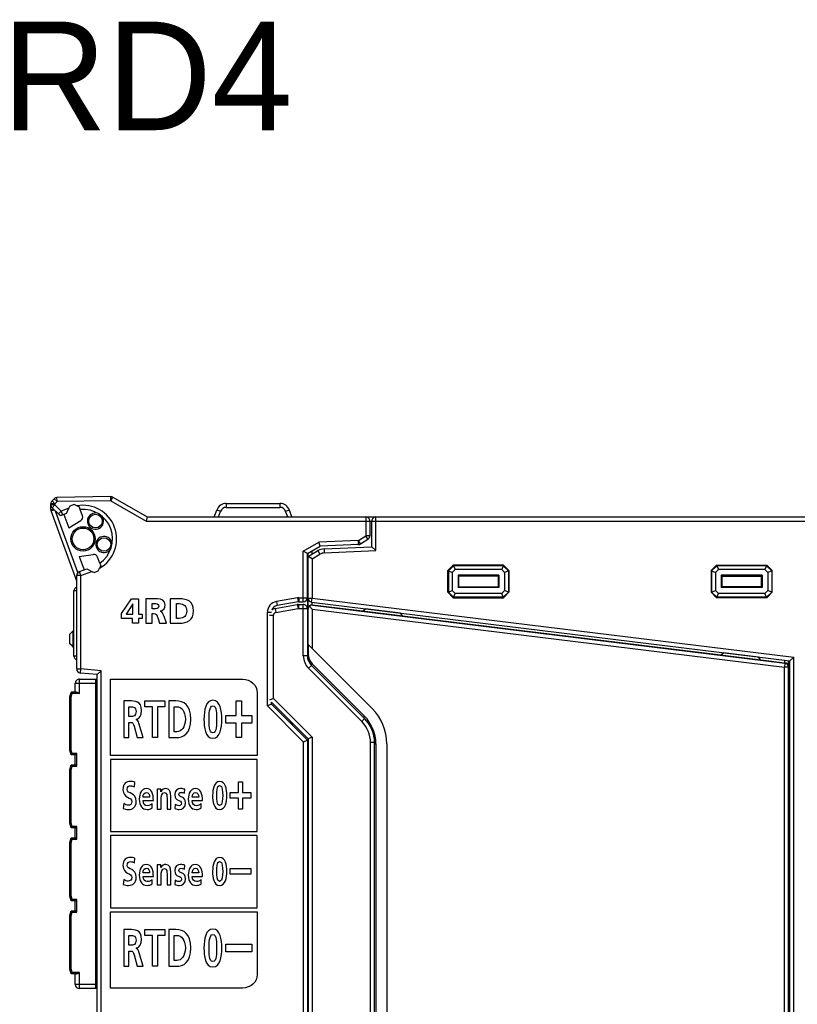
# Model space of a CAD drawing. Extents: x 0 to 187, y 0 to 175.
# Tile 28 of 32: x 58 to 115, y 102 to 175. Entities that reach past the tile are written whole.
import ezdxf

# ---------------------------------------------------------------- set-up
doc = ezdxf.new("R2010")
doc.units = 0
doc.header["$LTSCALE"] = 11.398071
doc.header["$MEASUREMENT"] = 0
doc.layers.get('0').update_dxf_attribs({"linetype": 'CONTINUOUS'})
doc.styles.add('TEXTSTYLE_3', font='txt')

msp = doc.modelspace()

# ---------------------------------------------------------------- linework, layer by layer
at = {"color": 7, "linetype": 'CONTINUOUS'}
for p, q in [((60.0984, 138.905), (60.0984, 139.3277)), ((60.3981, 139.3277), (60.0984, 139.3277)), ((60.3396, 139.6936), (60.1863, 139.5399)), ((60.3981, 139.3277), (60.1863, 139.5399)), ((60.5518, 139.4813), (60.3396, 139.6936)), ((60.5518, 139.4813), (60.3981, 139.3277)), ((60.3981, 139.3277), (60.3981, 139.2457)), ((64.515, 139.8507), (60.5466, 139.7814)), ((60.5518, 139.4813), (60.5466, 139.7814)), ((64.5202, 139.5506), (60.5518, 139.4813)), ((64.5202, 139.5506), (64.515, 139.8507)), ((64.5202, 139.5506), (64.6704, 139.8103)), ((64.5202, 139.5506), (67.1161, 138.052)), ((64.6704, 139.8103), (67.1963, 138.352)), ((73.0234, 139.3522), (73.0234, 139.0624)), ((73.0234, 139.3522), (76.9732, 139.3522)), ((76.9732, 139.3522), (76.9732, 139.0624)), ((60.3981, 139.2457), (60.0984, 139.2457)), ((60.0984, 138.905), (60.3148, 138.905)), ((60.1163, 138.8023), (60.3368, 138.8826)), ((61.9984, 133.6319), (60.1163, 138.8023)), ((60.3981, 139.2457), (60.1863, 139.0335)), ((60.6455, 138.5739), (60.1863, 139.0335)), ((60.8577, 138.7861), (60.3981, 139.2457)), ((62.0897, 134.2582), (60.446, 138.7734)), ((60.8577, 138.7861), (60.6455, 138.5739)), ((61.4299, 138.9942), (60.8577, 138.7861)), ((60.8577, 138.7861), (60.9604, 138.5043)), ((61.2505, 138.6097), (60.9604, 138.5043)), ((61.2508, 138.6104), (61.4299, 138.9942)), ((61.5047, 139.1544), (61.4299, 138.9942)), ((61.8099, 139.2657), (61.5047, 139.1544)), ((62.0139, 139.1706), (61.8099, 139.2657)), ((62.1944, 139.0866), (62.0139, 139.1706)), ((62.2613, 138.9029), (62.1944, 139.0866)), ((62.4266, 138.4482), (62.2616, 138.9026)), ((72.1342, 138.352), (72.3185, 138.8585)), ((72.4498, 138.352), (72.6007, 138.7665)), ((73.0234, 139.0624), (76.9732, 139.0624)), ((77.5468, 138.352), (77.3959, 138.7665)), ((77.8624, 138.352), (77.6777, 138.8585)), ((61.0627, 138.5415), (61.4217, 137.5549)), ((61.4217, 137.5549), (62.3009, 138.0892)), ((67.1963, 138.3517), (67.1161, 138.052)), ((67.1161, 138.052), (123.6983, 138.052)), ((67.1963, 138.352), (83.2984, 138.352)), ((83.2984, 138.352), (83.2984, 136.9619)), ((83.2991, 138.352), (123.6983, 138.352)), ((83.5981, 138.052), (83.5981, 136.9619)), ((83.7483, 136.1572), (83.7483, 138.052)), ((84.0484, 135.8702), (84.0484, 138.352)), ((78.6982, 135.8254), (79.8488, 136.4896)), ((82.7554, 136.6164), (79.8488, 136.4896)), ((79.9349, 136.193), (79.8488, 136.4896)), ((82.7554, 136.6164), (83.2984, 136.9619)), ((82.7685, 136.3167), (82.7554, 136.6164)), ((82.9167, 136.3632), (82.7554, 136.6164)), ((82.9167, 136.3632), (83.4596, 136.7091)), ((83.4596, 136.7091), (83.2984, 136.9619)), ((83.5981, 136.9619), (83.2984, 136.9619)), ((78.6982, 132.1019), (78.6982, 135.8254)), ((78.9979, 135.6521), (78.6982, 135.8254)), ((78.9982, 135.6521), (79.9353, 136.193)), ((79.0482, 135.4519), (79.7734, 135.8706)), ((79.3482, 135.6252), (79.3482, 135.854)), ((79.7734, 135.8706), (79.9232, 135.6108)), ((82.7685, 136.3167), (79.9353, 136.193)), ((80.2295, 136.0035), (83.7483, 136.1572)), ((80.2295, 136.0035), (80.2426, 135.7038)), ((80.2426, 135.7038), (84.0484, 135.8702)), ((84.0484, 135.8702), (83.7487, 136.1568)), ((62.1913, 135.4402), (63.2083, 135.596)), ((62.1913, 135.4402), (62.5506, 134.4536)), ((63.7009, 134.9476), (63.5356, 135.402)), ((78.9982, 132.402), (78.9982, 135.6521)), ((79.0482, 135.352), (78.9982, 135.352)), ((79.0482, 135.6625), (79.0165, 135.6625)), ((79.0482, 127.8107), (79.0482, 135.681)), ((79.3482, 135.2787), (79.0485, 135.4519)), ((79.3482, 135.2787), (79.9232, 135.6108)), ((79.3482, 135.2787), (79.3482, 132.3762)), ((62.1958, 134.3247), (62.7384, 134.5221)), ((62.2981, 134.0426), (62.1958, 134.3247)), ((62.2981, 134.0426), (63.1229, 134.343)), ((62.7387, 134.5218), (63.1229, 134.343)), ((63.1229, 134.343), (63.2831, 134.2682)), ((63.2831, 134.2682), (63.5887, 134.3792)), ((63.5887, 134.3792), (63.6837, 134.5831)), ((63.7678, 134.7636), (63.6837, 134.5831)), ((63.7009, 134.9473), (63.7678, 134.7636)), ((89.7483, 134.8022), (89.3483, 134.4019)), ((89.3483, 132.802), (89.3483, 134.4019)), ((89.3483, 134.4019), (89.3876, 134.3857)), ((89.7645, 134.7626), (89.3876, 134.3857)), ((89.3876, 134.3857), (89.3876, 132.8182)), ((89.3876, 134.3857), (89.6649, 134.271)), ((89.8796, 134.4856), (89.6649, 134.271)), ((89.6649, 134.271), (89.6649, 132.9333)), ((89.7483, 134.8022), (89.7645, 134.7626)), ((93.4483, 134.8022), (89.7483, 134.8022)), ((89.7645, 134.7626), (89.8796, 134.4856)), ((93.4318, 134.7626), (89.7645, 134.7626)), ((93.3171, 134.4856), (89.8796, 134.4856)), ((93.4318, 134.7626), (93.3171, 134.4856)), ((93.5317, 134.271), (93.3171, 134.4856)), ((93.4483, 134.8022), (93.4318, 134.7626)), ((93.809, 134.3857), (93.4318, 134.7626)), ((93.8483, 134.4019), (93.4483, 134.8022)), ((93.809, 134.3857), (93.5317, 134.271)), ((93.5317, 134.271), (93.5317, 132.9333)), ((93.8483, 134.4019), (93.809, 134.3857)), ((93.809, 134.3857), (93.809, 132.8182)), ((93.8483, 134.4019), (93.8483, 132.802)), ((108.7483, 134.4019), (109.1483, 134.8022)), ((108.7483, 134.4019), (108.7483, 132.802)), ((108.7483, 134.4019), (108.7876, 134.3857)), ((108.7876, 134.3857), (109.1645, 134.7626)), ((108.7876, 134.3857), (108.7876, 132.8182)), ((108.7876, 134.3857), (109.065, 134.271)), ((109.065, 134.271), (109.2792, 134.4856)), ((109.065, 134.271), (109.065, 132.9333)), ((109.1483, 134.8022), (109.1645, 134.7626)), ((109.1483, 134.8022), (112.8484, 134.8022)), ((109.1645, 134.7626), (109.2792, 134.4856)), ((112.8318, 134.7626), (109.1645, 134.7626)), ((112.7171, 134.4856), (109.2792, 134.4856)), ((112.8318, 134.7626), (112.7171, 134.4856)), ((112.7171, 134.4856), (112.9317, 134.271)), ((112.8484, 134.8022), (112.8318, 134.7626)), ((112.8318, 134.7626), (113.209, 134.3857)), ((112.8484, 134.8022), (113.2483, 134.4019)), ((113.209, 134.3857), (112.9317, 134.271)), ((112.9317, 134.271), (112.9317, 132.9333)), ((113.2483, 134.4019), (113.209, 134.3857)), ((113.209, 134.3857), (113.209, 132.8182)), ((113.2483, 132.802), (113.2483, 134.4019)), ((61.9984, 127.152), (61.9984, 134.0426)), ((62.2981, 134.0426), (61.9984, 134.0426)), ((62.2981, 127.152), (62.2981, 134.0426)), ((90.0959, 134.0543), (90.0959, 133.1496)), ((90.1483, 134.0019), (90.0959, 134.0543)), ((93.1007, 134.0543), (90.0959, 134.0543)), ((90.1483, 133.202), (90.1483, 134.0019)), ((93.0483, 134.0019), (90.1483, 134.0019)), ((93.0483, 134.0019), (93.1007, 134.0543)), ((93.0483, 134.0019), (93.0483, 133.202)), ((93.1007, 134.0543), (93.1007, 133.1496)), ((109.4959, 134.0543), (109.4959, 133.1496)), ((112.5007, 134.0543), (109.4959, 134.0543)), ((109.5483, 134.0019), (109.4959, 134.0543)), ((109.5483, 134.0019), (109.5483, 133.202)), ((109.5483, 134.0019), (112.4484, 134.0019)), ((112.4484, 134.0019), (112.5007, 134.0543)), ((112.4484, 133.202), (112.4484, 134.0019)), ((112.5007, 134.0543), (112.5007, 133.1496)), ((61.7982, 128.1022), (61.7982, 132.9019)), ((61.998, 132.9019), (61.7982, 132.9019)), ((89.3483, 132.802), (89.3876, 132.8182)), ((89.7483, 132.402), (89.3483, 132.802)), ((89.3876, 132.8182), (89.6649, 132.9333)), ((89.7645, 132.4413), (89.3876, 132.8182)), ((89.8796, 132.7186), (89.6649, 132.9333)), ((90.1483, 133.202), (90.0959, 133.1496)), ((93.1007, 133.1496), (90.0959, 133.1496)), ((90.1483, 133.202), (93.0483, 133.202)), ((93.0483, 133.202), (93.1007, 133.1496)), ((93.5317, 132.9333), (93.3171, 132.7186)), ((93.809, 132.8182), (93.4318, 132.4413)), ((93.8483, 132.802), (93.4483, 132.402)), ((93.809, 132.8182), (93.5317, 132.9333)), ((93.8483, 132.802), (93.809, 132.8182)), ((108.7483, 132.802), (108.7876, 132.8182)), ((108.7483, 132.802), (109.1483, 132.402)), ((108.7876, 132.8182), (109.065, 132.9333)), ((108.7876, 132.8182), (109.1645, 132.4413)), ((109.065, 132.9333), (109.2792, 132.7186)), ((109.5483, 133.202), (109.4959, 133.1496)), ((112.5007, 133.1496), (109.4959, 133.1496)), ((112.4484, 133.202), (109.5483, 133.202)), ((112.4484, 133.202), (112.5007, 133.1496)), ((112.7171, 132.7186), (112.9317, 132.9333)), ((112.8318, 132.4413), (113.209, 132.8182)), ((112.8484, 132.402), (113.2483, 132.802)), ((113.209, 132.8182), (112.9317, 132.9333)), ((113.2483, 132.802), (113.209, 132.8182)), ((65.3064, 131.2481), (66.0281, 132.3233)), ((66.0281, 132.3233), (66.5594, 132.3233)), ((66.5594, 132.3233), (66.5594, 131.1914)), ((78.2703, 132.393), (76.7093, 132.1178)), ((76.7093, 132.1178), (76.7613, 131.8222)), ((78.3223, 132.0975), (76.7613, 131.8222)), ((78.2703, 132.393), (78.3223, 132.0975)), ((78.3747, 132.402), (78.3747, 132.1019)), ((78.3747, 132.402), (78.9982, 132.402)), ((78.3747, 132.1019), (78.6982, 132.1019)), ((78.9982, 132.4013), (78.9982, 128.1232)), ((79.0482, 132.3762), (79.3482, 132.3762)), ((79.3117, 132.0785), (79.3482, 132.3762)), ((79.3117, 132.0785), (114.5481, 127.7522)), ((79.3482, 132.3762), (114.8482, 128.0174)), ((79.3493, 131.8825), (79.3493, 132.074)), ((89.7483, 132.402), (89.7645, 132.4413)), ((89.7483, 132.402), (93.4483, 132.402)), ((89.7645, 132.4413), (89.8796, 132.7186)), ((93.4318, 132.4413), (89.7645, 132.4413)), ((93.3171, 132.7186), (89.8796, 132.7186)), ((93.4318, 132.4413), (93.3171, 132.7186)), ((93.4483, 132.402), (93.4318, 132.4413)), ((109.1483, 132.402), (109.1645, 132.4413)), ((112.8484, 132.402), (109.1483, 132.402)), ((109.1645, 132.4413), (109.2792, 132.7186)), ((112.8318, 132.4413), (109.1645, 132.4413)), ((112.7171, 132.7186), (109.2792, 132.7186)), ((112.8318, 132.4413), (112.7171, 132.7186)), ((112.8484, 132.402), (112.8318, 132.4413)), ((66.1366, 131.9521), (65.6468, 131.1914)), ((66.1418, 131.9521), (66.1366, 131.9521)), ((66.1418, 131.1914), (66.1418, 131.9521)), ((76.6114, 131.6045), (78.2551, 131.8945)), ((76.6114, 131.6045), (76.6635, 131.3092)), ((76.6635, 131.3092), (78.3071, 131.599)), ((78.2551, 131.8945), (78.3071, 131.599)), ((78.3419, 131.9021), (78.3419, 131.6021)), ((78.3419, 131.9021), (78.6982, 131.9021)), ((78.3419, 131.6021), (78.9982, 131.6021)), ((78.6982, 128.1232), (78.6982, 131.9021)), ((79.3482, 131.5649), (79.1515, 131.7874)), ((79.3482, 131.5649), (79.3482, 128.6648)), ((79.3482, 131.5649), (114.1482, 127.2919)), ((79.3847, 131.8804), (79.3493, 131.8825)), ((79.3847, 131.8625), (79.3847, 131.8804)), ((79.3847, 131.8804), (83.0679, 131.4281)), ((79.3847, 131.8625), (114.1847, 127.5896)), ((83.0524, 131.416), (83.2711, 131.5869)), ((86.0228, 131.0512), (83.0524, 131.416)), ((85.8519, 131.2699), (83.2711, 131.5869)), ((65.3064, 130.8665), (65.3064, 131.2481)), ((66.1108, 130.8665), (65.3064, 130.8665)), ((65.6468, 131.1914), (66.1418, 131.1914)), ((66.1108, 130.5236), (66.1108, 130.8665)), ((66.5594, 131.1914), (66.8146, 131.1914)), ((66.5594, 130.8665), (66.5594, 130.5236)), ((66.8146, 130.8665), (66.5594, 130.8665)), ((66.8146, 131.1914), (66.8146, 130.8665)), ((76.0482, 124.4276), (76.0482, 131.3299)), ((76.0482, 131.3299), (76.3482, 131.3299)), ((76.1984, 131.1122), (76.4981, 131.1122)), ((76.4981, 124.9765), (76.4981, 131.1122)), ((79.0482, 131.3144), (78.9982, 131.3144)), ((78.9982, 130.7022), (79.0482, 130.696)), ((86.0228, 131.0512), (85.8519, 131.2699)), ((86.0104, 131.067), (109.468, 128.1883)), ((61.7483, 129.9646), (61.4982, 129.7145)), ((61.7483, 129.9646), (61.7982, 129.9646)), ((66.5594, 130.5236), (66.1108, 130.5236)), ((61.4982, 129.0145), (61.4982, 129.7145)), ((61.7483, 128.9645), (61.7483, 129.7645)), ((61.7483, 129.7645), (61.7982, 129.7645)), ((61.6897, 128.8233), (61.4982, 129.0145)), ((61.7479, 128.765), (61.6897, 128.8233)), ((61.7483, 128.9645), (61.7982, 128.9645)), ((61.7483, 128.7647), (61.7982, 128.7647)), ((79.0654, 128.9476), (79.0654, 128.0633)), ((79.3482, 128.6648), (79.0654, 128.9476)), ((79.3482, 128.6648), (83.7645, 124.2485)), ((61.998, 128.1022), (61.7982, 128.1022)), ((78.9982, 128.1232), (78.6982, 128.1232)), ((109.4504, 128.1749), (109.6692, 128.3458)), ((112.4205, 127.81), (109.4504, 128.1749)), ((112.2496, 128.0288), (109.6692, 128.3458)), ((112.4205, 127.81), (112.2496, 128.0288)), ((112.4067, 127.8276), (114.1492, 127.614)), ((114.1492, 127.8011), (114.1492, 127.614)), ((114.4482, 31.2401), (114.4482, 127.7642)), ((114.5481, 31.2518), (114.5481, 127.7522)), ((114.8482, 128.0174), (114.5485, 127.7525)), ((114.8482, 30.9865), (114.8482, 128.0174)), ((61.9984, 127.152), (62.2981, 127.152)), ((62.2723, 126.853), (62.2981, 127.152)), ((63.7981, 127.0208), (62.2981, 127.152)), ((63.4987, 126.7462), (63.7981, 127.0208)), ((63.7981, 28.5832), (63.7981, 127.0208)), ((79.291, 127.4159), (79.0792, 127.2037)), ((83.0038, 123.2791), (79.0792, 127.2037)), ((83.216, 123.4913), (79.291, 127.4159)), ((79.341, 127.5406), (83.1988, 123.6828)), ((114.1847, 127.5896), (114.1482, 127.2919)), ((114.1482, 31.712), (114.1482, 127.2919)), ((114.4482, 127.2919), (114.1482, 127.2919)), ((114.1492, 127.614), (114.1847, 127.6096)), ((114.1847, 127.6096), (114.1847, 127.5896)), ((62.1982, 125.352), (62.1982, 126.402)), ((62.1982, 126.402), (63.4984, 126.402)), ((63.4984, 126.7459), (62.2723, 126.853)), ((63.3981, 103.602), (63.3981, 126.402)), ((63.4984, 126.3021), (63.3981, 126.3021)), ((63.4984, 28.8581), (63.4984, 126.7459)), ((114.4482, 126.3159), (114.5481, 126.3159)), ((61.8981, 125.4519), (61.8981, 126.102)), ((61.8981, 126.102), (63.3981, 126.102)), ((61.4982, 125.1022), (61.5922, 125.4519)), ((61.4982, 121.1621), (61.4982, 125.1022)), ((61.5984, 125.0888), (61.4989, 125.1019)), ((61.9746, 125.4519), (61.5922, 125.4519)), ((61.6687, 125.352), (61.5922, 125.4515)), ((61.5984, 125.0888), (61.6687, 125.352)), ((61.5984, 121.1751), (61.5984, 125.0888)), ((62.1982, 125.352), (61.6687, 125.352)), ((61.9746, 125.4519), (61.9908, 125.4505)), ((61.9908, 125.4505), (62.008, 125.4467)), ((62.008, 125.4467), (62.0318, 125.4388)), ((62.0318, 125.4388), (62.08, 125.4174)), ((62.08, 125.4174), (62.1193, 125.3968)), ((62.1193, 125.3968), (62.1982, 125.352)), ((76.4981, 124.9765), (76.1984, 124.8521)), ((79.3482, 122.1263), (76.4981, 124.9765)), ((67.031, 124.3717), (67.031, 124.7973)), ((67.031, 124.7973), (68.4931, 124.7973)), ((67.5725, 124.3717), (67.031, 124.3717)), ((67.5725, 122.0959), (67.5725, 124.3717)), ((67.9515, 124.3717), (67.9515, 122.0959)), ((68.4931, 124.3717), (67.9515, 124.3717)), ((68.4931, 124.7973), (68.4931, 124.3717)), ((73.7541, 123.7245), (73.7541, 124.7978)), ((73.7541, 124.7978), (74.1427, 124.7978)), ((74.1427, 124.7978), (74.1427, 123.7245)), ((76.3479, 124.552), (76.0482, 124.4276)), ((78.6982, 121.7777), (76.0482, 124.4276)), ((76.3482, 124.552), (76.3482, 124.7019)), ((79.0482, 122.002), (76.3482, 124.7019)), ((78.9982, 121.9021), (76.3482, 124.552)), ((72.9996, 123.1691), (72.9996, 123.7245)), ((72.9996, 123.7245), (73.7541, 123.7245)), ((74.1427, 123.7245), (74.8972, 123.7245)), ((74.8972, 123.7245), (74.8972, 123.1691)), ((83.216, 123.4913), (83.0038, 123.2791)), ((83.1117, 123.5957), (83.1988, 123.6828)), ((73.7541, 123.1691), (72.9996, 123.1691)), ((73.7541, 122.0959), (73.7541, 123.1691)), ((74.1427, 123.1691), (74.1427, 122.0959)), ((74.8972, 123.1691), (74.1427, 123.1691)), ((77.7483, 123.1519), (77.7483, 123.3021)), ((77.8482, 123.052), (77.8482, 123.2019)), ((77.8982, 123.0021), (77.8982, 123.1519)), ((114.4482, 123.3159), (114.5481, 123.3159)), ((67.9515, 122.0959), (67.5725, 122.0959)), ((74.1427, 122.0959), (73.7541, 122.0959)), ((78.6982, 121.7777), (78.9979, 121.9021)), ((78.9982, 121.9021), (78.9982, 24.8522)), ((79.0482, 122.002), (79.0482, 81.8024)), ((79.3482, 122.1263), (79.0485, 122.0023)), ((79.3482, 122.1263), (79.3482, 81.8024)), ((61.5984, 121.1751), (61.4989, 121.1621)), ((61.6687, 120.9119), (61.5984, 121.1751)), ((78.6982, 121.7777), (78.6982, 24.8522)), ((83.6484, 90.9243), (83.6484, 121.7232)), ((83.9481, 121.7232), (83.6484, 121.7232)), ((83.9481, 91.0972), (83.9481, 121.7232)), ((83.9481, 121.6323), (84.0484, 121.6323)), ((84.0484, 121.6323), (84.0484, 91.7325)), ((84.8483, 121.6323), (84.8483, 91.7325)), ((61.5922, 120.812), (61.4982, 121.1621)), ((61.6687, 120.9119), (61.5922, 120.8124)), ((61.8981, 120.812), (61.5922, 120.812)), ((61.9984, 120.9119), (61.6687, 120.9119)), ((61.8981, 120.0772), (61.8981, 120.812)), ((61.8988, 120.8124), (61.9984, 120.9119)), ((61.9984, 119.9769), (61.9984, 120.9119)), ((64.4975, 120.487), (64.4975, 115.1705)), ((75.2975, 120.487), (64.4975, 120.487)), ((75.2975, 115.1705), (75.2975, 120.487)), ((61.4982, 119.7272), (61.5922, 120.0772)), ((61.4982, 115.787), (61.4982, 119.7272)), ((61.5984, 119.7137), (61.4989, 119.7268)), ((61.5922, 120.0772), (61.8981, 120.0772)), ((61.6687, 119.9769), (61.5922, 120.0765)), ((61.5984, 119.7137), (61.6687, 119.9769)), ((61.6687, 119.9769), (61.9984, 119.9769)), ((61.8988, 120.0765), (61.9984, 119.9769)), ((61.5984, 115.8001), (61.5984, 119.7137)), ((73.916, 118.0365), (73.916, 118.8306)), ((73.916, 118.8306), (74.224, 118.8306)), ((74.224, 118.8306), (74.224, 118.0365)), ((73.3179, 117.6255), (73.3179, 118.0365)), ((73.3179, 118.0365), (73.916, 118.0365)), ((73.916, 117.6255), (73.3179, 117.6255)), ((73.916, 116.8314), (73.916, 117.6255)), ((74.224, 118.0365), (74.8221, 118.0365)), ((74.224, 117.6255), (74.224, 116.8314)), ((74.8221, 117.6255), (74.224, 117.6255)), ((74.8221, 118.0365), (74.8221, 117.6255)), ((74.224, 116.8314), (73.916, 116.8314)), ((61.5922, 115.437), (61.4982, 115.787)), ((61.5984, 115.8001), (61.4989, 115.787)), ((61.6687, 115.5369), (61.5922, 115.4373)), ((61.8981, 115.437), (61.5922, 115.437)), ((61.6687, 115.5369), (61.5984, 115.8001)), ((61.9984, 115.5369), (61.6687, 115.5369)), ((61.8981, 114.7022), (61.8981, 115.437)), ((61.8988, 115.4377), (61.9984, 115.5369)), ((61.9984, 114.6019), (61.9984, 115.5369)), ((61.4982, 114.3521), (61.5922, 114.7022)), ((61.5922, 114.7022), (61.8981, 114.7022)), ((61.6687, 114.6019), (61.5922, 114.7015)), ((61.8988, 114.7015), (61.9984, 114.6019)), ((64.4975, 115.1705), (75.2975, 115.1705)), ((64.4975, 114.8708), (64.4975, 109.5543)), ((75.2975, 114.8708), (64.4975, 114.8708)), ((75.2975, 109.5543), (75.2975, 114.8708)), ((61.4982, 110.412), (61.4982, 114.3521)), ((61.5984, 114.339), (61.4989, 114.3521)), ((61.5984, 114.339), (61.6687, 114.6019)), ((61.5984, 110.425), (61.5984, 114.339)), ((61.6687, 114.6019), (61.9984, 114.6019)), ((73.3179, 112.0296), (73.3179, 112.4406)), ((73.3179, 112.4406), (74.8221, 112.4406)), ((74.8221, 112.0296), (73.3179, 112.0296)), ((74.8221, 112.4406), (74.8221, 112.0296)), ((61.5922, 110.062), (61.4982, 110.412)), ((61.5984, 110.425), (61.4989, 110.412)), ((61.6687, 110.1622), (61.5984, 110.425)), ((61.6687, 110.1622), (61.5922, 110.0626)), ((61.8981, 110.062), (61.5922, 110.062)), ((61.9984, 110.1622), (61.6687, 110.1622)), ((61.8981, 109.3271), (61.8981, 110.062)), ((61.8988, 110.0626), (61.9984, 110.1622)), ((61.9984, 109.2272), (61.9984, 110.1622)), ((61.4982, 108.9771), (61.5922, 109.3271)), ((61.4982, 105.0369), (61.4982, 108.9771)), ((61.5984, 108.964), (61.4989, 108.9771)), ((61.5922, 109.3271), (61.8981, 109.3271)), ((61.6687, 109.2272), (61.5922, 109.3268)), ((61.5984, 108.964), (61.6687, 109.2272)), ((61.5984, 105.0504), (61.5984, 108.964)), ((61.6687, 109.2272), (61.9984, 109.2272)), ((61.8988, 109.3264), (61.9984, 109.2272)), ((64.4975, 109.5543), (75.2975, 109.5543)), ((67.031, 107.5162), (67.031, 107.9418)), ((67.031, 107.9418), (68.4931, 107.9418)), ((67.5725, 107.5162), (67.031, 107.5162)), ((67.5725, 105.2404), (67.5725, 107.5162)), ((67.9515, 107.5162), (67.9515, 105.2404)), ((68.4931, 107.5162), (67.9515, 107.5162)), ((68.4931, 107.9418), (68.4931, 107.5162)), ((72.9996, 106.3137), (72.9996, 106.869)), ((72.9996, 106.869), (74.8972, 106.869)), ((74.8972, 106.869), (74.8972, 106.3137)), ((74.8972, 106.3137), (72.9996, 106.3137)), ((67.9515, 105.2404), (67.5725, 105.2404)), ((61.5922, 104.6869), (61.4982, 105.0369)), ((61.5984, 105.0504), (61.4989, 105.0369)), ((61.6687, 104.7872), (61.5922, 104.6876)), ((61.9746, 104.6869), (61.5922, 104.6869)), ((61.6687, 104.7872), (61.5984, 105.0504)), ((62.1982, 104.7872), (61.6687, 104.7872)), ((61.8981, 103.9021), (61.8981, 104.6869)), ((61.9746, 104.6869), (61.9908, 104.6886)), ((61.9908, 104.6886), (62.008, 104.6924)), ((62.008, 104.6924), (62.0318, 104.7003)), ((62.0318, 104.7003), (62.08, 104.7217)), ((62.08, 104.7217), (62.1193, 104.7424)), ((62.1193, 104.7424), (62.1982, 104.7872)), ((62.1982, 103.602), (62.1982, 104.7872)), ((63.3981, 103.9021), (61.8981, 103.9021)), ((63.4984, 103.602), (62.1982, 103.602)), ((63.4984, 103.7019), (63.3981, 103.7019)), ((78.9982, 103.7019), (79.0482, 103.7019)), ((79.0482, 103.602), (78.9982, 103.602))]:
    msp.add_line(p, q, dxfattribs=at)
for centre, radius, start, end in [((73.0236, 138.6018), 0.7504, 90.018963, 159.995865), ((76.9729, 138.6022), 0.75, 19.982076, 89.978834), ((62.4645, 136.737), 2.475, 299.511771, 100.491089), ((62.4641, 136.7368), 2.1752, 304.655479, 95.340277), ((73.0231, 138.613), 0.4494, 89.96396, 160.03035), ((76.9732, 138.6126), 0.4498, 20.004388, 90.005795), ((60.8576, 138.7865), 0.3003, 225.06635, 290.017442), ((62.1445, 138.3455), 0.3003, 301.396645, 19.999188), ((83.2983, 138.0522), 0.2998, 359.944507, 89.988094), ((84.0484, 138.052), 0.3001, 89.998239, 180.001761), ((83.2976, 136.9622), 0.3005, 302.62578, 359.954116), ((80.2729, 135.0056), 0.9989, 92.492623, 120.009408), ((80.2732, 135.0041), 0.7004, 92.503065, 119.976998), ((63.2534, 135.2989), 0.3004, 20.062153, 98.631771), ((62.299, 134.0424), 0.3006, 110.084576, 179.966008), ((62.0983, 132.9018), 0.3001, 109.450781, 179.978358), ((76.8483, 131.3299), 0.8001, 100.002866, 179.995836), ((78.6981, 132.402), 0.3001, 270.00776, 359.998976), ((79.3482, 132.3763), 0.3, 180.021446, 263.022785), ((76.8482, 131.3298), 0.5, 100.008952, 160.760934), ((76.6973, 131.1137), 0.4982, 99.927432, 130.140709), ((78.6981, 131.6021), 0.3001, 359.996269, 89.996994), ((79.3454, 131.5846), 0.2976, 89.252923, 179.156486), ((79.3411, 131.5641), 0.293, 130.330263, 179.840987), ((79.3538, 131.5588), 0.3053, 84.192048, 131.508513), ((76.6984, 131.112), 0.2003, 100.042264, 179.948233), ((61.5481, 129.7645), 0.2002, 359.980116, 44.965301), ((61.5488, 128.9644), 0.1995, 314.947185, 0.016448), ((62.0983, 128.1023), 0.3001, 180.026854, 250.550746), ((79.9986, 128.1234), 1.3004, 180.007349, 225.007427), ((79.9995, 128.1235), 1.0013, 180.01815, 224.964443), ((80.048, 128.2476), 0.9999, 180.002722, 224.998646), ((62.2986, 127.152), 0.3002, 179.998578, 264.966587), ((114.152, 127.3144), 0.2966, 0.518974, 83.6623), ((114.1486, 127.2921), 0.2997, 359.967511, 83.074933), ((62.1982, 126.102), 0.3001, 89.997707, 180.002293), ((81.1481, 121.632), 3.7002, 0.004958, 45.001533), ((81.1484, 121.6321), 2.9, 0.004702, 45.00512), ((81.448, 121.7236), 2.5001, 359.99177, 44.994292), ((81.4484, 121.7232), 2.2, 0.001522, 45.008406), ((62.1982, 103.9021), 0.3001, 180.0021, 269.998453)]:
    msp.add_arc(centre, radius, start, end, dxfattribs=at)
for points in [[(60.1863, 139.5399), (60.1298, 139.4837), (60.0984, 139.4073), (60.0984, 139.3277)], [(60.5466, 139.7814), (60.4688, 139.78), (60.3947, 139.7483), (60.3396, 139.6936)], [(64.6704, 139.8103), (64.6232, 139.8376), (64.5695, 139.8517), (64.515, 139.8507)], [(60.0984, 139.2457), (60.0984, 139.1661), (60.1298, 139.0897), (60.1863, 139.0335)], [(60.0984, 138.905), (60.0984, 138.8698), (60.1043, 138.8351), (60.1163, 138.8023)], [(72.6007, 138.7665), (72.4463, 138.8226), (72.3206, 138.8636), (72.3185, 138.8585)], [(77.6781, 138.8585), (77.676, 138.8636), (77.5503, 138.8226), (77.3959, 138.7665)], [(82.7685, 136.3167), (82.8213, 136.3191), (82.8722, 136.335), (82.9167, 136.3632)], [(78.3747, 132.402), (78.3395, 132.402), (78.3047, 132.3989), (78.2703, 132.393)], [(78.3747, 132.1019), (78.3571, 132.1019), (78.3395, 132.1006), (78.3223, 132.0975)], [(78.3419, 131.9021), (78.313, 131.9021), (78.2837, 131.8994), (78.2551, 131.8945)], [(78.3419, 131.6021), (78.3302, 131.6021), (78.3189, 131.601), (78.3071, 131.599)]]:
    msp.add_open_spline(points, degree=3, dxfattribs=at)
for points, knots in [([(63.5432, 138.6256), (63.2238, 138.7145), (62.8931, 138.5278), (62.8042, 138.2087), (62.7153, 137.8894), (62.9017, 137.5586), (63.2211, 137.4698), (63.5404, 137.3805), (63.8712, 137.5672), (63.96, 137.8866), (64.0086, 138.0613), (63.9755, 138.249), (63.8701, 138.3965)], [0, 0, 0, 0, 1, 1, 1, 2, 2, 2, 3, 3, 3, 4, 4, 4, 4]), ([(63.8822, 138.0475), (63.8822, 138.3238), (63.6582, 138.5477), (63.3819, 138.5477), (63.106, 138.5477), (62.8821, 138.3238), (62.8821, 138.0475), (62.8821, 137.7715), (63.106, 137.5476), (63.3819, 137.5476), (63.6582, 137.5476), (63.8822, 137.7715), (63.8822, 138.0475), (63.8822, 138.0475), (63.8822, 138.0475), (63.8822, 138.0475)], [0, 0, 0, 0, 1, 1, 1, 2, 2, 2, 3, 3, 3, 4, 4, 4, 5, 5, 5, 5]), ([(63.3644, 136.737), (63.3644, 137.2341), (62.9613, 137.6368), (62.4645, 137.6368), (61.9674, 137.6368), (61.5643, 137.2341), (61.5643, 136.737), (61.5643, 136.2398), (61.9674, 135.8371), (62.4645, 135.8371), (62.9613, 135.8371), (63.3644, 136.2398), (63.3644, 136.737), (63.3644, 136.737), (63.3644, 136.737), (63.3644, 136.737)], [0, 0, 0, 0, 1, 1, 1, 2, 2, 2, 3, 3, 3, 4, 4, 4, 5, 5, 5, 5]), ([(63.2645, 136.737), (63.2645, 137.1787), (62.9062, 137.5369), (62.4645, 137.5369), (62.0225, 137.5369), (61.6642, 137.1787), (61.6642, 136.737), (61.6642, 136.295), (62.0225, 135.937), (62.4645, 135.937), (62.9062, 135.937), (63.2645, 136.295), (63.2645, 136.737), (63.2645, 136.737), (63.2645, 136.737), (63.2645, 136.737)], [0, 0, 0, 0, 1, 1, 1, 2, 2, 2, 3, 3, 3, 4, 4, 4, 5, 5, 5, 5]), ([(64.608, 136.3694), (64.5826, 136.6998), (64.2939, 136.9468), (63.9635, 136.921), (63.6331, 136.8954), (63.3861, 136.6068), (63.4116, 136.2764), (63.4374, 135.946), (63.7258, 135.699), (64.0562, 135.7248), (64.237, 135.7386), (64.402, 135.834), (64.5047, 135.9835)], [0, 0, 0, 0, 1, 1, 1, 2, 2, 2, 3, 3, 3, 4, 4, 4, 4]), ([(64.5099, 136.3229), (64.5099, 136.5988), (64.2859, 136.8228), (64.01, 136.8228), (63.7337, 136.8228), (63.5097, 136.5988), (63.5097, 136.3229), (63.5097, 136.0466), (63.7337, 135.823), (64.01, 135.823), (64.2859, 135.823), (64.5099, 136.0466), (64.5099, 136.3229), (64.5099, 136.3229), (64.5099, 136.3229), (64.5099, 136.3229)], [0, 0, 0, 0, 1, 1, 1, 2, 2, 2, 3, 3, 3, 4, 4, 4, 5, 5, 5, 5]), ([(67.0892, 132.3233), (67.0892, 132.3233), (67.9453, 132.3233), (67.9453, 132.3233), (68.265, 132.3233), (68.5255, 132.1789), (68.5255, 131.8696), (68.5255, 131.6298), (68.4121, 131.4699), (68.1799, 131.4157), (68.1799, 131.4157), (68.1799, 131.4105), (68.1799, 131.4105), (68.3346, 131.3694), (68.3449, 131.2326), (68.4352, 131.0135), (68.4352, 131.0135), (68.6106, 130.5236), (68.6106, 130.5236), (68.6106, 130.5236), (68.1103, 130.5236), (68.1103, 130.5236), (68.1103, 130.5236), (68.007, 130.8484), (68.007, 130.8484), (67.9092, 131.1578), (67.8471, 131.2352), (67.6694, 131.2352), (67.6694, 131.2352), (67.5688, 131.2352), (67.5688, 131.2352), (67.5688, 131.2352), (67.5688, 130.5236), (67.5688, 130.5236), (67.5688, 130.5236), (67.0892, 130.5236), (67.0892, 130.5236), (67.0892, 130.5236), (67.0892, 132.3233), (67.0892, 132.3233)], [0, 0, 0, 0, 1, 1, 1, 2, 2, 2, 3, 3, 3, 4, 4, 4, 5, 5, 5, 6, 6, 6, 7, 7, 7, 8, 8, 8, 9, 9, 9, 10, 10, 10, 11, 11, 11, 12, 12, 12, 13, 13, 13, 13]), ([(68.8841, 132.3233), (68.8841, 132.3233), (69.539, 132.3233), (69.539, 132.3233), (70.1657, 132.3233), (70.6039, 132.1274), (70.6039, 131.4312), (70.6039, 130.7582), (70.1526, 130.5236), (69.539, 130.5236), (69.539, 130.5236), (68.8841, 130.5236), (68.8841, 130.5236), (68.8841, 130.5236), (68.8841, 132.3233), (68.8841, 132.3233)], [0, 0, 0, 0, 1, 1, 1, 2, 2, 2, 3, 3, 3, 4, 4, 4, 5, 5, 5, 5]), ([(67.5688, 131.5755), (67.5688, 131.5755), (67.6952, 131.5755), (67.6952, 131.5755), (67.8499, 131.5755), (68.0459, 131.5807), (68.0459, 131.7845), (68.0459, 131.9521), (67.8781, 131.9829), (67.6952, 131.9829), (67.6952, 131.9829), (67.5688, 131.9829), (67.5688, 131.9829), (67.5688, 131.9829), (67.5688, 131.5755), (67.5688, 131.5755)], [0, 0, 0, 0, 1, 1, 1, 2, 2, 2, 3, 3, 3, 4, 4, 4, 5, 5, 5, 5]), ([(69.3637, 130.8795), (69.3637, 130.8795), (69.5494, 130.8795), (69.5494, 130.8795), (69.908, 130.8795), (70.1088, 131.065), (70.1088, 131.4234), (70.1088, 131.7819), (69.9001, 131.9674), (69.5494, 131.9674), (69.5494, 131.9674), (69.3637, 131.9674), (69.3637, 131.9674), (69.3637, 131.9674), (69.3637, 130.8795), (69.3637, 130.8795)], [0, 0, 0, 0, 1, 1, 1, 2, 2, 2, 3, 3, 3, 4, 4, 4, 5, 5, 5, 5]), ([(75.2975, 120.7867), (75.2975, 120.7867), (75.2975, 125.4024), (75.2975, 125.4024), (75.2975, 125.954), (74.8173, 126.4029), (74.2271, 126.4029), (74.2271, 126.4029), (64.4975, 126.4029), (64.4975, 126.4029), (64.4975, 126.4029), (64.4975, 120.7867), (64.4975, 120.7867), (64.4975, 120.7867), (75.2975, 120.7867), (75.2975, 120.7867)], [0, 0, 0, 0, 1, 1, 1, 2, 2, 2, 3, 3, 3, 4, 4, 4, 5, 5, 5, 5]), ([(65.4724, 124.7973), (65.4724, 124.7973), (65.8814, 124.7973), (65.8814, 124.7973), (66.2872, 124.7973), (66.7723, 124.8168), (66.7723, 124.0659), (66.7723, 123.7484), (66.6231, 123.4852), (66.3823, 123.4389), (66.3823, 123.4389), (66.3823, 123.4312), (66.3823, 123.4312), (66.4849, 123.4194), (66.5445, 123.2723), (66.5824, 123.1525), (66.5824, 123.1525), (66.886, 122.0959), (66.886, 122.0959), (66.886, 122.0959), (66.4636, 122.0959), (66.4636, 122.0959), (66.4636, 122.0959), (66.2359, 122.9396), (66.2359, 122.9396), (66.1818, 123.1409), (66.1329, 123.2183), (65.9733, 123.2183), (65.9733, 123.2183), (65.8514, 123.2183), (65.8514, 123.2183), (65.8514, 123.2183), (65.8514, 122.0959), (65.8514, 122.0959), (65.8514, 122.0959), (65.4724, 122.0959), (65.4724, 122.0959), (65.4724, 122.0959), (65.4724, 124.7973), (65.4724, 124.7973)], [0, 0, 0, 0, 1, 1, 1, 2, 2, 2, 3, 3, 3, 4, 4, 4, 5, 5, 5, 6, 6, 6, 7, 7, 7, 8, 8, 8, 9, 9, 9, 10, 10, 10, 11, 11, 11, 12, 12, 12, 13, 13, 13, 13]), ([(71.3752, 123.4389), (71.3752, 124.1162), (71.5189, 124.8438), (72.0305, 124.8438), (72.5828, 124.8438), (72.6909, 124.0659), (72.6909, 123.4389), (72.6909, 122.8119), (72.5773, 122.0493), (72.0305, 122.0493), (71.4487, 122.0493), (71.3752, 122.8737), (71.3752, 123.4389)], [0, 0, 0, 0, 1, 1, 1, 2, 2, 2, 3, 3, 3, 4, 4, 4, 4]), ([(65.8514, 123.6441), (65.8514, 123.6441), (65.9758, 123.6441), (65.9758, 123.6441), (66.1628, 123.6441), (66.3768, 123.6826), (66.3768, 124.0194), (66.3768, 124.3445), (66.1656, 124.3717), (65.9758, 124.3717), (65.9758, 124.3717), (65.8514, 124.3717), (65.8514, 124.3717), (65.8514, 124.3717), (65.8514, 123.6441), (65.8514, 123.6441)], [0, 0, 0, 0, 1, 1, 1, 2, 2, 2, 3, 3, 3, 4, 4, 4, 5, 5, 5, 5]), ([(68.7908, 124.7973), (68.7908, 124.7973), (69.3079, 124.7973), (69.3079, 124.7973), (69.8873, 124.7973), (70.3992, 124.5186), (70.3992, 123.4467), (70.3992, 122.3745), (69.8873, 122.0959), (69.3079, 122.0959), (69.3079, 122.0959), (68.7908, 122.0959), (68.7908, 122.0959), (68.7908, 122.0959), (68.7908, 124.7973), (68.7908, 124.7973)], [0, 0, 0, 0, 1, 1, 1, 2, 2, 2, 3, 3, 3, 4, 4, 4, 5, 5, 5, 5]), ([(69.1701, 122.5217), (69.1701, 122.5217), (69.3809, 122.5217), (69.3809, 122.5217), (69.6978, 122.5217), (70.0038, 122.8582), (70.0038, 123.4467), (70.0038, 124.0349), (69.6978, 124.3717), (69.3809, 124.3717), (69.3809, 124.3717), (69.1701, 124.3717), (69.1701, 124.3717), (69.1701, 124.3717), (69.1701, 122.5217), (69.1701, 122.5217)], [0, 0, 0, 0, 1, 1, 1, 2, 2, 2, 3, 3, 3, 4, 4, 4, 5, 5, 5, 5]), ([(72.312, 123.4389), (72.312, 123.7872), (72.312, 124.4413), (72.0305, 124.4413), (71.7545, 124.4413), (71.7545, 123.7872), (71.7545, 123.4389), (71.7545, 123.0982), (71.7518, 122.4519), (72.0305, 122.4519), (72.3147, 122.4519), (72.312, 123.0982), (72.312, 123.4389)], [0, 0, 0, 0, 1, 1, 1, 2, 2, 2, 3, 3, 3, 4, 4, 4, 4]), ([(66.2651, 118.4637), (66.1704, 118.5181), (66.0653, 118.5496), (65.9599, 118.5496), (65.8569, 118.5496), (65.7236, 118.4895), (65.7236, 118.2718), (65.7236, 117.9254), (66.3809, 118.0715), (66.3809, 117.4012), (66.3809, 116.9632), (66.1211, 116.797), (65.818, 116.797), (65.655, 116.797), (65.582, 116.8257), (65.4335, 116.8743), (65.4335, 116.8743), (65.4618, 117.2351), (65.4618, 117.2351), (65.5647, 117.1607), (65.6829, 117.112), (65.8011, 117.112), (65.9148, 117.112), (66.0674, 117.1893), (66.0674, 117.3699), (66.0674, 117.7507), (65.4101, 117.5931), (65.4101, 118.2547), (65.4101, 118.7014), (65.6698, 118.8647), (65.9344, 118.8647), (66.0632, 118.8647), (66.1832, 118.8418), (66.2927, 118.793), (66.2927, 118.793), (66.2651, 118.4637), (66.2651, 118.4637)], [0, 0, 0, 0, 1, 1, 1, 2, 2, 2, 3, 3, 3, 4, 4, 4, 5, 5, 5, 6, 6, 6, 7, 7, 7, 8, 8, 8, 9, 9, 9, 10, 10, 10, 11, 11, 11, 12, 12, 12, 12]), ([(67.5688, 116.9144), (67.4634, 116.8371), (67.3431, 116.797), (67.1884, 116.797), (66.8232, 116.797), (66.6107, 117.0777), (66.6107, 117.5616), (66.6107, 117.9883), (66.7805, 118.3405), (67.124, 118.3405), (67.5343, 118.3405), (67.6501, 117.9655), (67.6501, 117.4499), (67.6501, 117.4499), (66.8856, 117.4499), (66.8856, 117.4499), (66.8983, 117.2122), (67.0231, 117.0777), (67.2015, 117.0777), (67.3407, 117.0777), (67.4613, 117.1465), (67.5688, 117.2265), (67.5688, 117.2265), (67.5688, 116.9144), (67.5688, 116.9144)], [0, 0, 0, 0, 1, 1, 1, 2, 2, 2, 3, 3, 3, 4, 4, 4, 5, 5, 5, 6, 6, 6, 7, 7, 7, 8, 8, 8, 8]), ([(67.9267, 118.3062), (67.9267, 118.3062), (68.1996, 118.3062), (68.1996, 118.3062), (68.1996, 118.3062), (68.1996, 118.1057), (68.1996, 118.1057), (68.1996, 118.1057), (68.204, 118.1057), (68.204, 118.1057), (68.294, 118.2747), (68.4163, 118.3405), (68.5668, 118.3405), (68.829, 118.3405), (68.9427, 118.0944), (68.9427, 117.7621), (68.9427, 117.7621), (68.9427, 116.8314), (68.9427, 116.8314), (68.9427, 116.8314), (68.6547, 116.8314), (68.6547, 116.8314), (68.6547, 116.8314), (68.6547, 117.6189), (68.6547, 117.6189), (68.6547, 117.7993), (68.6526, 118.0427), (68.4679, 118.0427), (68.2599, 118.0427), (68.2144, 117.7421), (68.2144, 117.5531), (68.2144, 117.5531), (68.2144, 116.8314), (68.2144, 116.8314), (68.2144, 116.8314), (67.9267, 116.8314), (67.9267, 116.8314), (67.9267, 116.8314), (67.9267, 118.3062), (67.9267, 118.3062)], [0, 0, 0, 0, 1, 1, 1, 2, 2, 2, 3, 3, 3, 4, 4, 4, 5, 5, 5, 6, 6, 6, 7, 7, 7, 8, 8, 8, 9, 9, 9, 10, 10, 10, 11, 11, 11, 12, 12, 12, 13, 13, 13, 13]), ([(69.9504, 117.9969), (69.8625, 118.037), (69.7978, 118.0599), (69.6927, 118.0599), (69.6152, 118.0599), (69.5228, 118.0227), (69.5228, 117.8966), (69.5228, 117.6618), (70.0234, 117.8108), (70.0234, 117.2782), (70.0234, 116.9344), (69.7936, 116.797), (69.5593, 116.797), (69.4498, 116.797), (69.3382, 116.8228), (69.2327, 116.86), (69.2327, 116.86), (69.25, 117.175), (69.25, 117.175), (69.3402, 117.1149), (69.4346, 117.0777), (69.5338, 117.0777), (69.6069, 117.0777), (69.7226, 117.1149), (69.7226, 117.2581), (69.7226, 117.5473), (69.2224, 117.3497), (69.2224, 117.8823), (69.2224, 118.2003), (69.4305, 118.3405), (69.6561, 118.3405), (69.7915, 118.3405), (69.8794, 118.3119), (69.9697, 118.2862), (69.9697, 118.2862), (69.9504, 117.9969), (69.9504, 117.9969)], [0, 0, 0, 0, 1, 1, 1, 2, 2, 2, 3, 3, 3, 4, 4, 4, 5, 5, 5, 6, 6, 6, 7, 7, 7, 8, 8, 8, 9, 9, 9, 10, 10, 10, 11, 11, 11, 12, 12, 12, 12]), ([(71.182, 116.9144), (71.0766, 116.8371), (70.9563, 116.797), (70.8017, 116.797), (70.4365, 116.797), (70.2239, 117.0777), (70.2239, 117.5616), (70.2239, 117.9883), (70.3937, 118.3405), (70.7372, 118.3405), (71.1475, 118.3405), (71.2633, 117.9655), (71.2633, 117.4499), (71.2633, 117.4499), (70.4988, 117.4499), (70.4988, 117.4499), (70.5116, 117.2122), (70.6363, 117.0777), (70.8147, 117.0777), (70.9539, 117.0777), (71.0745, 117.1465), (71.182, 117.2265), (71.182, 117.2265), (71.182, 116.9144), (71.182, 116.9144)], [0, 0, 0, 0, 1, 1, 1, 2, 2, 2, 3, 3, 3, 4, 4, 4, 5, 5, 5, 6, 6, 6, 7, 7, 7, 8, 8, 8, 8]), ([(72.0133, 117.8251), (72.0133, 118.3262), (72.1273, 118.8647), (72.5332, 118.8647), (72.9714, 118.8647), (73.0571, 118.289), (73.0571, 117.8251), (73.0571, 117.3613), (72.9672, 116.797), (72.5332, 116.797), (72.0715, 116.797), (72.0133, 117.4071), (72.0133, 117.8251)], [0, 0, 0, 0, 1, 1, 1, 2, 2, 2, 3, 3, 3, 4, 4, 4, 4]), ([(72.7564, 117.8251), (72.7564, 118.0828), (72.7564, 118.5668), (72.5332, 118.5668), (72.314, 118.5668), (72.314, 118.0828), (72.314, 117.8251), (72.314, 117.5731), (72.312, 117.0949), (72.5332, 117.0949), (72.7584, 117.0949), (72.7564, 117.5731), (72.7564, 117.8251)], [0, 0, 0, 0, 1, 1, 1, 2, 2, 2, 3, 3, 3, 4, 4, 4, 4]), ([(67.3752, 117.7133), (67.3669, 117.8995), (67.3021, 118.0599), (67.1412, 118.0599), (66.98, 118.0599), (66.8983, 117.9111), (66.8856, 117.7133), (66.8856, 117.7133), (67.3752, 117.7133), (67.3752, 117.7133)], [0, 0, 0, 0, 1, 1, 1, 2, 2, 2, 3, 3, 3, 3]), ([(70.9884, 117.7133), (70.9801, 117.8995), (70.9153, 118.0599), (70.7545, 118.0599), (70.5932, 118.0599), (70.5116, 117.9111), (70.4988, 117.7133), (70.4988, 117.7133), (70.9884, 117.7133), (70.9884, 117.7133)], [0, 0, 0, 0, 1, 1, 1, 2, 2, 2, 3, 3, 3, 3]), ([(66.2651, 112.8678), (66.1704, 112.9223), (66.0653, 112.9538), (65.9599, 112.9538), (65.8569, 112.9538), (65.7236, 112.8936), (65.7236, 112.6759), (65.7236, 112.3295), (66.3809, 112.4756), (66.3809, 111.8053), (66.3809, 111.3673), (66.1211, 111.2011), (65.818, 111.2011), (65.655, 111.2011), (65.582, 111.2298), (65.4335, 111.2784), (65.4335, 111.2784), (65.4618, 111.6393), (65.4618, 111.6393), (65.5647, 111.5649), (65.6829, 111.5161), (65.8011, 111.5161), (65.9148, 111.5161), (66.0674, 111.5935), (66.0674, 111.774), (66.0674, 112.1549), (65.4101, 111.9972), (65.4101, 112.6589), (65.4101, 113.1055), (65.6698, 113.2688), (65.9344, 113.2688), (66.0632, 113.2688), (66.1832, 113.2459), (66.2927, 113.1972), (66.2927, 113.1972), (66.2651, 112.8678), (66.2651, 112.8678)], [0, 0, 0, 0, 1, 1, 1, 2, 2, 2, 3, 3, 3, 4, 4, 4, 5, 5, 5, 6, 6, 6, 7, 7, 7, 8, 8, 8, 9, 9, 9, 10, 10, 10, 11, 11, 11, 12, 12, 12, 12]), ([(72.0133, 112.2293), (72.0133, 112.7303), (72.1273, 113.2688), (72.5332, 113.2688), (72.9714, 113.2688), (73.0571, 112.6931), (73.0571, 112.2293), (73.0571, 111.7654), (72.9672, 111.2011), (72.5332, 111.2011), (72.0715, 111.2011), (72.0133, 111.8112), (72.0133, 112.2293)], [0, 0, 0, 0, 1, 1, 1, 2, 2, 2, 3, 3, 3, 4, 4, 4, 4]), ([(67.5688, 111.3186), (67.4634, 111.2412), (67.3431, 111.2011), (67.1884, 111.2011), (66.8232, 111.2011), (66.6107, 111.4819), (66.6107, 111.9657), (66.6107, 112.3924), (66.7805, 112.7446), (67.124, 112.7446), (67.5343, 112.7446), (67.6501, 112.3697), (67.6501, 111.8541), (67.6501, 111.8541), (66.8856, 111.8541), (66.8856, 111.8541), (66.8983, 111.6164), (67.0231, 111.4819), (67.2015, 111.4819), (67.3407, 111.4819), (67.4613, 111.5506), (67.5688, 111.6307), (67.5688, 111.6307), (67.5688, 111.3186), (67.5688, 111.3186)], [0, 0, 0, 0, 1, 1, 1, 2, 2, 2, 3, 3, 3, 4, 4, 4, 5, 5, 5, 6, 6, 6, 7, 7, 7, 8, 8, 8, 8]), ([(67.9267, 112.7104), (67.9267, 112.7104), (68.1996, 112.7104), (68.1996, 112.7104), (68.1996, 112.7104), (68.1996, 112.5099), (68.1996, 112.5099), (68.1996, 112.5099), (68.204, 112.5099), (68.204, 112.5099), (68.294, 112.6788), (68.4163, 112.7446), (68.5668, 112.7446), (68.829, 112.7446), (68.9427, 112.4985), (68.9427, 112.1662), (68.9427, 112.1662), (68.9427, 111.2355), (68.9427, 111.2355), (68.9427, 111.2355), (68.6547, 111.2355), (68.6547, 111.2355), (68.6547, 111.2355), (68.6547, 112.0231), (68.6547, 112.0231), (68.6547, 112.2034), (68.6526, 112.4468), (68.4679, 112.4468), (68.2599, 112.4468), (68.2144, 112.1463), (68.2144, 111.9573), (68.2144, 111.9573), (68.2144, 111.2355), (68.2144, 111.2355), (68.2144, 111.2355), (67.9267, 111.2355), (67.9267, 111.2355), (67.9267, 111.2355), (67.9267, 112.7104), (67.9267, 112.7104)], [0, 0, 0, 0, 1, 1, 1, 2, 2, 2, 3, 3, 3, 4, 4, 4, 5, 5, 5, 6, 6, 6, 7, 7, 7, 8, 8, 8, 9, 9, 9, 10, 10, 10, 11, 11, 11, 12, 12, 12, 13, 13, 13, 13]), ([(69.9504, 112.401), (69.8625, 112.4411), (69.7978, 112.464), (69.6927, 112.464), (69.6152, 112.464), (69.5228, 112.4268), (69.5228, 112.3007), (69.5228, 112.066), (70.0234, 112.215), (70.0234, 111.6823), (70.0234, 111.3385), (69.7936, 111.2011), (69.5593, 111.2011), (69.4498, 111.2011), (69.3382, 111.2269), (69.2327, 111.2641), (69.2327, 111.2641), (69.25, 111.5792), (69.25, 111.5792), (69.3402, 111.519), (69.4346, 111.4819), (69.5338, 111.4819), (69.6069, 111.4819), (69.7226, 111.519), (69.7226, 111.6622), (69.7226, 111.9514), (69.2224, 111.7538), (69.2224, 112.2864), (69.2224, 112.6044), (69.4305, 112.7446), (69.6561, 112.7446), (69.7915, 112.7446), (69.8794, 112.7161), (69.9697, 112.6904), (69.9697, 112.6904), (69.9504, 112.401), (69.9504, 112.401)], [0, 0, 0, 0, 1, 1, 1, 2, 2, 2, 3, 3, 3, 4, 4, 4, 5, 5, 5, 6, 6, 6, 7, 7, 7, 8, 8, 8, 9, 9, 9, 10, 10, 10, 11, 11, 11, 12, 12, 12, 12]), ([(71.182, 111.3186), (71.0766, 111.2412), (70.9563, 111.2011), (70.8017, 111.2011), (70.4365, 111.2011), (70.2239, 111.4819), (70.2239, 111.9657), (70.2239, 112.3924), (70.3937, 112.7446), (70.7372, 112.7446), (71.1475, 112.7446), (71.2633, 112.3697), (71.2633, 111.8541), (71.2633, 111.8541), (70.4988, 111.8541), (70.4988, 111.8541), (70.5116, 111.6164), (70.6363, 111.4819), (70.8147, 111.4819), (70.9539, 111.4819), (71.0745, 111.5506), (71.182, 111.6307), (71.182, 111.6307), (71.182, 111.3186), (71.182, 111.3186)], [0, 0, 0, 0, 1, 1, 1, 2, 2, 2, 3, 3, 3, 4, 4, 4, 5, 5, 5, 6, 6, 6, 7, 7, 7, 8, 8, 8, 8]), ([(72.7564, 112.2293), (72.7564, 112.487), (72.7564, 112.971), (72.5332, 112.971), (72.314, 112.971), (72.314, 112.487), (72.314, 112.2293), (72.314, 111.9773), (72.312, 111.4991), (72.5332, 111.4991), (72.7584, 111.4991), (72.7564, 111.9773), (72.7564, 112.2293)], [0, 0, 0, 0, 1, 1, 1, 2, 2, 2, 3, 3, 3, 4, 4, 4, 4]), ([(67.3752, 112.1175), (67.3669, 112.3037), (67.3021, 112.464), (67.1412, 112.464), (66.98, 112.464), (66.8983, 112.3152), (66.8856, 112.1175), (66.8856, 112.1175), (67.3752, 112.1175), (67.3752, 112.1175)], [0, 0, 0, 0, 1, 1, 1, 2, 2, 2, 3, 3, 3, 3]), ([(70.9884, 112.1175), (70.9801, 112.3037), (70.9153, 112.464), (70.7545, 112.464), (70.5932, 112.464), (70.5116, 112.3152), (70.4988, 112.1175), (70.4988, 112.1175), (70.9884, 112.1175), (70.9884, 112.1175)], [0, 0, 0, 0, 1, 1, 1, 2, 2, 2, 3, 3, 3, 3]), ([(64.4975, 109.2546), (64.4975, 109.2546), (64.4975, 103.6384), (64.4975, 103.6384), (64.4975, 103.6384), (74.2271, 103.6384), (74.2271, 103.6384), (74.8173, 103.6384), (75.2975, 104.0869), (75.2975, 104.6382), (75.2975, 104.6382), (75.2975, 109.2546), (75.2975, 109.2546), (75.2975, 109.2546), (64.4975, 109.2546), (64.4975, 109.2546)], [0, 0, 0, 0, 1, 1, 1, 2, 2, 2, 3, 3, 3, 4, 4, 4, 5, 5, 5, 5]), ([(65.4724, 107.9418), (65.4724, 107.9418), (65.8814, 107.9418), (65.8814, 107.9418), (66.2872, 107.9418), (66.7723, 107.9613), (66.7723, 107.2104), (66.7723, 106.893), (66.6231, 106.6298), (66.3823, 106.5834), (66.3823, 106.5834), (66.3823, 106.5757), (66.3823, 106.5757), (66.4849, 106.564), (66.5445, 106.4169), (66.5824, 106.297), (66.5824, 106.297), (66.886, 105.2404), (66.886, 105.2404), (66.886, 105.2404), (66.4636, 105.2404), (66.4636, 105.2404), (66.4636, 105.2404), (66.2359, 106.0841), (66.2359, 106.0841), (66.1818, 106.2854), (66.1329, 106.3628), (65.9733, 106.3628), (65.9733, 106.3628), (65.8514, 106.3628), (65.8514, 106.3628), (65.8514, 106.3628), (65.8514, 105.2404), (65.8514, 105.2404), (65.8514, 105.2404), (65.4724, 105.2404), (65.4724, 105.2404), (65.4724, 105.2404), (65.4724, 107.9418), (65.4724, 107.9418)], [0, 0, 0, 0, 1, 1, 1, 2, 2, 2, 3, 3, 3, 4, 4, 4, 5, 5, 5, 6, 6, 6, 7, 7, 7, 8, 8, 8, 9, 9, 9, 10, 10, 10, 11, 11, 11, 12, 12, 12, 13, 13, 13, 13]), ([(65.8514, 106.7886), (65.8514, 106.7886), (65.9758, 106.7886), (65.9758, 106.7886), (66.1628, 106.7886), (66.3768, 106.8272), (66.3768, 107.1639), (66.3768, 107.489), (66.1656, 107.5162), (65.9758, 107.5162), (65.9758, 107.5162), (65.8514, 107.5162), (65.8514, 107.5162), (65.8514, 107.5162), (65.8514, 106.7886), (65.8514, 106.7886)], [0, 0, 0, 0, 1, 1, 1, 2, 2, 2, 3, 3, 3, 4, 4, 4, 5, 5, 5, 5]), ([(68.7908, 107.9418), (68.7908, 107.9418), (69.3079, 107.9418), (69.3079, 107.9418), (69.8873, 107.9418), (70.3992, 107.6631), (70.3992, 106.5912), (70.3992, 105.5191), (69.8873, 105.2404), (69.3079, 105.2404), (69.3079, 105.2404), (68.7908, 105.2404), (68.7908, 105.2404), (68.7908, 105.2404), (68.7908, 107.9418), (68.7908, 107.9418)], [0, 0, 0, 0, 1, 1, 1, 2, 2, 2, 3, 3, 3, 4, 4, 4, 5, 5, 5, 5]), ([(69.1701, 105.6662), (69.1701, 105.6662), (69.3809, 105.6662), (69.3809, 105.6662), (69.6978, 105.6662), (70.0038, 106.0028), (70.0038, 106.5912), (70.0038, 107.1795), (69.6978, 107.5162), (69.3809, 107.5162), (69.3809, 107.5162), (69.1701, 107.5162), (69.1701, 107.5162), (69.1701, 107.5162), (69.1701, 105.6662), (69.1701, 105.6662)], [0, 0, 0, 0, 1, 1, 1, 2, 2, 2, 3, 3, 3, 4, 4, 4, 5, 5, 5, 5]), ([(71.3752, 106.5834), (71.3752, 107.2607), (71.5189, 107.9883), (72.0305, 107.9883), (72.5828, 107.9883), (72.6909, 107.2104), (72.6909, 106.5834), (72.6909, 105.9564), (72.5773, 105.1938), (72.0305, 105.1938), (71.4487, 105.1938), (71.3752, 106.0183), (71.3752, 106.5834)], [0, 0, 0, 0, 1, 1, 1, 2, 2, 2, 3, 3, 3, 4, 4, 4, 4]), ([(72.312, 106.5834), (72.312, 106.9317), (72.312, 107.5858), (72.0305, 107.5858), (71.7545, 107.5858), (71.7545, 106.9317), (71.7545, 106.5834), (71.7545, 106.2427), (71.7518, 105.5964), (72.0305, 105.5964), (72.3147, 105.5964), (72.312, 106.2427), (72.312, 106.5834)], [0, 0, 0, 0, 1, 1, 1, 2, 2, 2, 3, 3, 3, 4, 4, 4, 4])]:
    msp.add_open_spline(points, degree=3, knots=knots, dxfattribs=at)

# ---------------------------------------------------------------- texts
at = {"color": 2, "linetype": 'CONTINUOUS', "insert": (0.6195, 174.8568), "char_height": 8, "width": 104, "attachment_point": 1, "style": 'TEXTSTYLE_3'}
msp.add_mtext('NZ2FTS-60RD4 ', dxfattribs=at)

doc.saveas('drawing.dxf')
